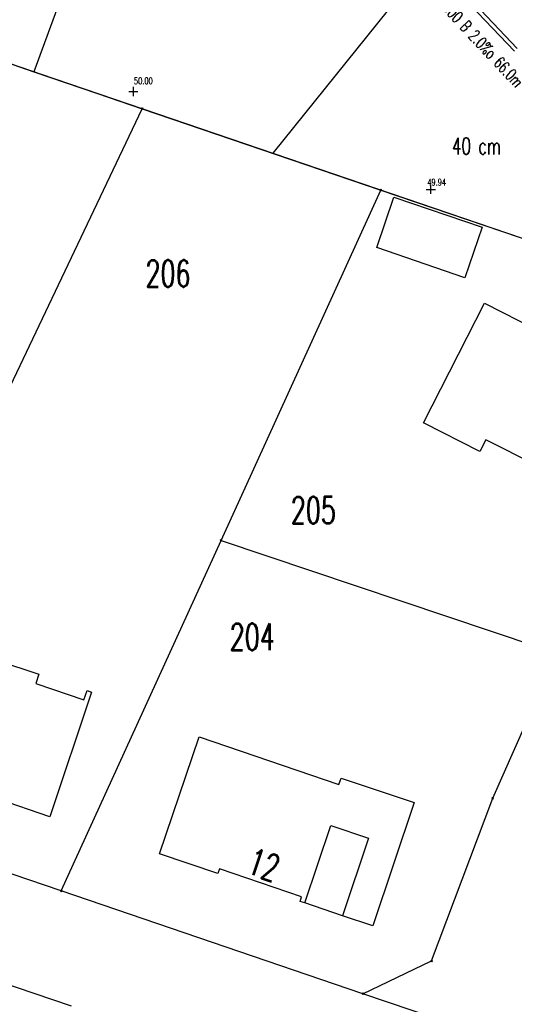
# Model space of a CAD drawing. Extents: x 3409653 to 3410193, y 5788342 to 5789000.
# Tile 16 of 79: x 3409910 to 3409947, y 5788637 to 5788711. Entities that reach past the tile are written whole.
import ezdxf

# ---------------------------------------------------------------- set-up
doc = ezdxf.new("R2010")
doc.units = 0
doc.header["$MEASUREMENT"] = 0
for name, pattern in [('LINIENART0', [0]), ('LINIENART1', [50, 40, -10]), ('LINIENART2', [26, 20, -6])]:
    doc.linetypes.add(name, pattern=pattern)
for name, color, linetype in [('Aufhoehung_Grundstuecke', 7, 'Continuous'), ('bauabschnitte2', 7, 'Continuous'), ('hoehen_lp', 7, 'Continuous'), ('KATASTER', 7, 'Continuous'), ('NULLEBENE', 7, 'Continuous'), ('SwKanalPlanung', 7, 'Continuous'), ('TOP-HOEHENI', 7, 'Continuous')]:
    doc.layers.add(name, color=color, linetype=linetype)
doc.styles.add('SIMPLEX', font='simplex')

# ---------------------------------------------------------------- blocks, each defined once
blk = doc.blocks.new('GELAEN-109')
at = {"layer": 'NULLEBENE', "color": 1, "linetype": 'LINIENART0'}
for p, q in [((-0.188, 0.188), (0.188, -0.188)), ((-0.188, -0.188), (0.188, 0.188))]:
    blk.add_line(p, q, dxfattribs=at)

msp = doc.modelspace()

# ---------------------------------------------------------------- linework, layer by layer
at = {"layer": 'bauabschnitte2', "color": 172, "linetype": 'LINIENART1'}
msp.add_line((3409865.507, 5788722.591), (3409963.42, 5788689.2), dxfattribs=at)
at = {"layer": 'KATASTER', "color": 92, "linetype": 'LINIENART0'}
for p, q in [((3409920.35, 5788731.76), (3409911.26, 5788706.99)), ((3409946.55, 5788722.36), (3409929.27, 5788700.85)), ((3409900, 5788710.83), (3409911.26, 5788706.99)), ((3409911.26, 5788706.99), (3409929.27, 5788700.85)), ((3409929.27, 5788700.85), (3409931.76, 5788700)), ((3409931.76, 5788700), (3409963.42, 5788689.2))]:
    msp.add_line(p, q, dxfattribs=at)
at = {"layer": 'SwKanalPlanung', "color": 101, "linetype": 'LINIENART2'}
for p, q in [((3409965.34912, 5788689.66664, 50.4), (3409919.95629, 5788737.54314, 49.95)), ((3409965.56682, 5788689.87305, 50.4), (3409920.174, 5788737.74955, 49.95))]:
    msp.add_line(p, q, dxfattribs=at)
at = {"layer": 'TOP-HOEHENI', "color": 95, "linetype": 'LINIENART0'}
for p, q in [((3409902.155, 5788710.092), (3409919.428, 5788704.202)), ((3409894.44, 5788651.727), (3409919.428, 5788704.202)), ((3409919.428, 5788704.202), (3409937.401, 5788698.072)), ((3409925.367, 5788671.686), (3409937.401, 5788698.072)), ((3409937.401, 5788698.072), (3409963.417, 5788689.2)), ((3409937.09, 5788693.75), (3409938.384, 5788697.547)), ((3409938.384, 5788697.547), (3409945.032, 5788695.269)), ((3409945.032, 5788695.269), (3409943.742, 5788691.472)), ((3409943.742, 5788691.472), (3409937.09, 5788693.75)), ((3409940.611, 5788680.54), (3409945.208, 5788689.555)), ((3409945.208, 5788689.555), (3409954.02, 5788685.073)), ((3409944.863, 5788678.376), (3409940.611, 5788680.54)), ((3409945.316, 5788679.267), (3409944.863, 5788678.376)), ((3409949.541, 5788677.117), (3409945.316, 5788679.267)), ((3409913.326, 5788645.281), (3409925.367, 5788671.686)), ((3409925.367, 5788671.686), (3409950.663, 5788663.19)), ((3409905.837, 5788663.541), (3409911.641, 5788661.596)), ((3409945.831, 5788652.263), (3409950.663, 5788663.19)), ((3409911.641, 5788661.596), (3409911.407, 5788660.894)), ((3409911.407, 5788660.894), (3409915.032, 5788659.679)), ((3409915.611, 5788660.265), (3409912.471, 5788650.869)), ((3409915.032, 5788659.679), (3409915.269, 5788660.38)), ((3409915.269, 5788660.38), (3409915.611, 5788660.265)), ((3409920.724, 5788648.08), (3409923.714, 5788656.876)), ((3409923.714, 5788656.876), (3409934.248, 5788653.295)), ((3409934.248, 5788653.295), (3409934.416, 5788653.775)), ((3409934.416, 5788653.775), (3409939.91, 5788651.935)), ((3409912.471, 5788650.869), (3409907.981, 5788652.4)), ((3409941.224, 5788640.004), (3409945.831, 5788652.263)), ((3409913.326, 5788645.281), (3409894.44, 5788651.727)), ((3409939.91, 5788651.935), (3409936.787, 5788642.642)), ((3409931.672, 5788644.374), (3409933.633, 5788650.21)), ((3409933.633, 5788650.21), (3409936.473, 5788649.245)), ((3409936.473, 5788649.245), (3409934.514, 5788643.411)), ((3409925.128, 5788646.589), (3409920.724, 5788648.08)), ((3409925.247, 5788646.939), (3409925.128, 5788646.589)), ((3409931.432, 5788644.846), (3409925.247, 5788646.939)), ((3409885.658, 5788646.286), (3409914.064, 5788636.622)), ((3409936.05, 5788637.54), (3409913.326, 5788645.281)), ((3409931.313, 5788644.495), (3409931.432, 5788644.846)), ((3409931.672, 5788644.374), (3409931.313, 5788644.495)), ((3409934.514, 5788643.411), (3409931.672, 5788644.374)), ((3409936.787, 5788642.642), (3409934.514, 5788643.411)), ((3409936.05, 5788637.54), (3409941.224, 5788640.004)), ((3409949.304, 5788633.061), (3409936.05, 5788637.54))]:
    msp.add_line(p, q, dxfattribs=at)

# ---------------------------------------------------------------- block references
at = {"layer": 'TOP-HOEHENI', "xscale": 1.298999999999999, "yscale": 1.298999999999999, "rotation": 45}
for p in [(3409918.762, 5788705.503, 50.007), (3409941.169, 5788698.124, 49.944)]:
    msp.add_blockref('GELAEN-109', p, dxfattribs=at)
at = {"layer": 'TOP-HOEHENI', "xscale": 0.333, "yscale": 0.333}
for p in [(3409919.428, 5788704.202), (3409937.401, 5788698.072), (3409925.367, 5788671.686), (3409945.831, 5788652.263), (3409913.326, 5788645.281), (3409941.224, 5788640.004), (3409936.05, 5788637.54)]:
    msp.add_blockref('GELAEN-109', p, dxfattribs=at)

# ---------------------------------------------------------------- texts
at = {"layer": 'Aufhoehung_Grundstuecke', "color": 144, "linetype": 'LINIENART0', "style": 'SIMPLEX', "width": 0.66046}
msp.add_text('40 cm', height=1.25, dxfattribs=at).set_placement((3409942.771, 5788700.763))
msp.add_text('40 cm', height=1.25, dxfattribs=at).set_placement((3409942.771, 5788700.763))
at = {"layer": 'hoehen_lp', "color": 1, "linetype": 'LINIENART0', "style": 'SIMPLEX', "width": 0.66046}
for s, p in [('50.00', (3409918.803, 5788706.046)), ('49.94', (3409940.903, 5788698.412))]:
    msp.add_text(s, height=0.5, dxfattribs=at).set_placement(p)
at = {"layer": 'SwKanalPlanung', "color": 101, "linetype": 'LINIENART0', "style": 'SIMPLEX', "width": 0.66046}
msp.add_text('DN 300 B 2.0%o 66.0m', height=0.9, rotation=312.93822, dxfattribs=at).set_placement((3409940.95494, 5788712.82014))
at = {"layer": 'TOP-HOEHENI', "color": 95, "linetype": 'LINIENART0', "style": 'SIMPLEX', "width": 0.66046}
for s, p in [('206', (3409919.672, 5788690.785)), ('205', (3409930.62, 5788672.962)), ('204', (3409926.016, 5788663.417))]:
    msp.add_text(s, height=2, dxfattribs=at).set_placement(p)
msp.add_text('12', height=2, rotation=341.3, dxfattribs=at).set_placement((3409927.187, 5788646.667))

doc.saveas('drawing.dxf')
